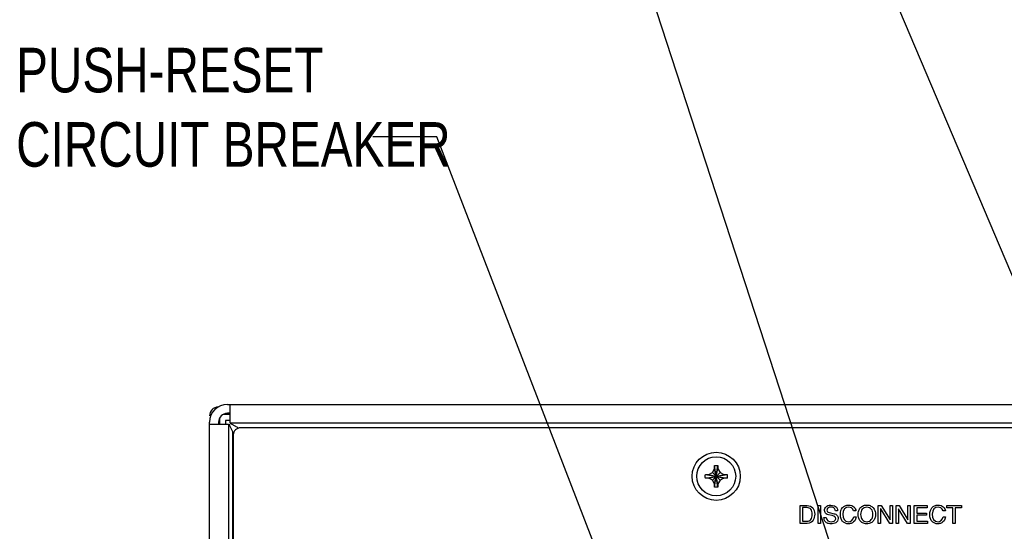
# Model space of a CAD drawing. Header units: inches. Extents: x 0 to 34, y 0 to 22.
# Tile 68 of 76: x 25.9 to 28.7, y 16.8 to 18.3. Entities that reach past the tile are written whole.
import ezdxf

# ---------------------------------------------------------------- set-up
doc = ezdxf.new("R2010")
doc.units = ezdxf.units.IN
doc.header["$LTSCALE"] = 1.87
doc.header["$MEASUREMENT"] = 0
doc.layers.get('0').update_dxf_attribs({"linetype": 'CONTINUOUS'})
doc.layers.add('DATUMCURVES', color=7, linetype='CONTINUOUS')
doc.layers.add('DETAIL', color=7, linetype='CONTINUOUS')
doc.styles.get("Standard").update_dxf_attribs({"font": 'txt', "width": 0.8})

msp = doc.modelspace()

# ---------------------------------------------------------------- linework, layer by layer
at = {"color": 7, "linetype": 'CONTINUOUS'}
for p, q in [((26.48239, 17.17622), (31.72435, 17.17622)), ((26.48987, 17.12322), (26.48987, 17.17622)), ((26.43239, 15.46895), (26.43239, 17.12622)), ((26.45989, 17.13498), (26.45989, 17.12047)), ((26.48987, 17.14763), (26.47228, 17.14748)), ((26.47739, 17.13122), (26.47739, 17.12047)), ((26.48987, 17.13122), (26.47739, 17.13122)), ((31.71687, 17.12322), (26.48987, 17.12322)), ((26.43239, 17.12047), (26.48539, 17.12047)), ((26.48539, 17.12047), (26.48539, 15.48356)), ((26.49789, 17.09862), (26.50004, 17.09647)), ((26.51301, 17.10942), (26.51172, 17.11072)), ((27.83237, 16.97932), (27.84267, 16.98527)), ((27.84267, 16.98527), (27.84862, 16.99557)), ((27.84267, 16.96387), (27.86407, 16.98527)), ((27.84267, 16.98527), (27.86407, 16.96387)), ((27.84862, 16.99557), (27.84862, 17.0047)), ((27.84862, 16.95357), (27.85812, 16.99557)), ((27.85812, 16.95357), (27.84862, 16.99557)), ((27.84863, 16.94414), (27.85811, 17.00499)), ((27.85811, 16.94414), (27.84863, 17.00499)), ((27.85812, 17.0047), (27.85812, 16.99557)), ((27.85812, 16.99557), (27.86407, 16.98527)), ((27.86407, 16.98527), (27.87437, 16.97932)), ((27.82294, 16.97931), (27.88379, 16.96983)), ((27.82294, 16.96983), (27.88379, 16.97931)), ((27.82324, 16.97932), (27.83237, 16.97932)), ((27.83237, 16.96982), (27.82324, 16.96982)), ((27.83237, 16.97932), (27.87437, 16.96982)), ((27.83237, 16.96982), (27.87437, 16.97932)), ((27.84267, 16.96387), (27.83237, 16.96982)), ((27.84862, 16.95357), (27.84267, 16.96387)), ((27.86407, 16.96387), (27.85812, 16.95357)), ((27.87437, 16.96982), (27.86407, 16.96387)), ((27.87437, 16.97932), (27.8835, 16.97932)), ((27.8835, 16.96982), (27.87437, 16.96982)), ((27.84862, 16.94444), (27.84862, 16.95357)), ((27.85812, 16.95357), (27.85812, 16.94444))]:
    msp.add_line(p, q, dxfattribs=at)
at = {"color": 3, "linetype": 'CONTINUOUS'}
for p, q in [((26.48987, 17.15122), (26.48239, 17.15122)), ((26.45739, 17.12622), (26.45739, 17.12047)), ((31.68787, 17.11051), (26.51887, 17.11059)), ((26.49887, 17.09059), (26.49882, 13.77659))]:
    msp.add_line(p, q, dxfattribs=at)
at = {"color": 7, "linetype": 'CONTINUOUS'}
for radius in [0.0675, 0.05475]:
    msp.add_circle((27.85337, 16.97457), radius, dxfattribs=at)
for centre, radius, start in [((26.48239, 17.12622), 0.05, 90), ((26.45739, 17.14432), 0.025, 92.5)]:
    msp.add_arc(centre, radius, start, 180, dxfattribs=at)
at = {"color": 3, "linetype": 'CONTINUOUS'}
for centre, radius, start, end in [((26.48239, 17.12622), 0.025, 90, 180), ((26.51887, 17.09059), 0.02, 89.99914, 179.99914)]:
    msp.add_arc(centre, radius, start, end, dxfattribs=at)
at = {"color": 7, "linetype": 'CONTINUOUS'}
for points in [[(26.48694, 17.12047), (26.48767, 17.11798), (26.48863, 17.11555), (26.48972, 17.11319)], [(26.48972, 17.11319), (26.49087, 17.1107), (26.49217, 17.10828), (26.49354, 17.1059)], [(26.49715, 17.11889), (26.49479, 17.11998), (26.49236, 17.12094), (26.48987, 17.12167)], [(26.49354, 17.1059), (26.49494, 17.10345), (26.49641, 17.10104), (26.49789, 17.09862)], [(26.50443, 17.11507), (26.50206, 17.11644), (26.49964, 17.11774), (26.49715, 17.11889)], [(26.50687, 17.11365), (26.50606, 17.11413), (26.50525, 17.1146), (26.50443, 17.11507)], [(26.51172, 17.11072), (26.5101, 17.11171), (26.50849, 17.11269), (26.50687, 17.11365)]]:
    msp.add_open_spline(points, degree=3, dxfattribs=at)
for points, knots in [([(27.84862, 17.0047), (27.84862, 17.00475), (27.84862, 17.00485), (27.84863, 17.00494), (27.84863, 17.00499)], [0, 0, 0, 0, 0.4998399, 1, 1, 1, 1]), ([(27.84863, 17.00499), (27.84968, 17.00503), (27.85179, 17.00507), (27.85495, 17.00507), (27.85706, 17.00503), (27.85811, 17.00499)], [0, 0, 0, 0, 0.332868, 0.6671321, 1, 1, 1, 1]), ([(27.85811, 17.00499), (27.85811, 17.00494), (27.85811, 17.00485), (27.85812, 17.00475), (27.85812, 17.0047)], [0, 0, 0, 0, 0.5001653, 1, 1, 1, 1]), ([(27.82287, 16.97457), (27.82287, 16.9751), (27.82287, 16.97615), (27.8229, 16.97773), (27.82293, 16.97878), (27.82294, 16.97931)], [0, 0, 0, 0, 0.3349341, 0.6681787, 1, 1, 1, 1]), ([(27.82294, 16.96983), (27.82293, 16.97035), (27.8229, 16.9714), (27.82287, 16.97298), (27.82287, 16.97404), (27.82287, 16.97457)], [0, 0, 0, 0, 0.3317416, 0.6649954, 1, 1, 1, 1]), ([(27.82294, 16.97931), (27.82299, 16.97931), (27.82309, 16.97931), (27.82319, 16.97932), (27.82324, 16.97932)], [0, 0, 0, 0, 0.5001653, 1, 1, 1, 1]), ([(27.82324, 16.96982), (27.82319, 16.96982), (27.82309, 16.96982), (27.82299, 16.96983), (27.82294, 16.96983)], [0, 0, 0, 0, 0.4998399, 1, 1, 1, 1]), ([(27.8835, 16.97932), (27.88355, 16.97932), (27.88365, 16.97931), (27.88374, 16.97931), (27.88379, 16.97931)], [0, 0, 0, 0, 0.4998399, 1, 1, 1, 1]), ([(27.88379, 16.96983), (27.88374, 16.96983), (27.88365, 16.96982), (27.88355, 16.96982), (27.8835, 16.96982)], [0, 0, 0, 0, 0.5001653, 1, 1, 1, 1]), ([(27.88379, 16.97931), (27.88381, 16.97878), (27.88384, 16.97773), (27.88386, 16.97615), (27.88387, 16.9751), (27.88387, 16.97457)], [0, 0, 0, 0, 0.3317416, 0.6649954, 1, 1, 1, 1]), ([(27.88387, 16.97457), (27.88387, 16.97404), (27.88386, 16.97298), (27.88384, 16.9714), (27.88381, 16.97035), (27.88379, 16.96983)], [0, 0, 0, 0, 0.3349341, 0.6681787, 1, 1, 1, 1]), ([(27.84863, 16.94414), (27.84863, 16.94419), (27.84862, 16.94429), (27.84862, 16.94439), (27.84862, 16.94444)], [0, 0, 0, 0, 0.5001653, 1, 1, 1, 1]), ([(27.85811, 16.94414), (27.85706, 16.94411), (27.85495, 16.94407), (27.85179, 16.94407), (27.84968, 16.94411), (27.84863, 16.94414)], [0, 0, 0, 0, 0.332868, 0.6671321, 1, 1, 1, 1]), ([(27.85812, 16.94444), (27.85812, 16.94439), (27.85811, 16.94429), (27.85811, 16.94419), (27.85811, 16.94414)], [0, 0, 0, 0, 0.4998399, 1, 1, 1, 1])]:
    msp.add_open_spline(points, degree=3, knots=knots, dxfattribs=at)
at = {"layer": 'DATUMCURVES', "color": 40, "linetype": 'CONTINUOUS'}
for p, q in [((26.49789, 15.48356), (26.49789, 17.09862)), ((26.49789, 17.09862), (26.50004, 17.09647))]:
    msp.add_line(p, q, dxfattribs=at)
for points in [[(28.08848, 16.89256, 3.55992), (28.08848, 16.89256, 3.55992), (28.10869, 16.89256, 3.55992), (28.10869, 16.89256, 3.55992)], [(28.08848, 16.8427, 3.55992), (28.08848, 16.8427, 3.55992), (28.08848, 16.89256, 3.55992), (28.08848, 16.89256, 3.55992)], [(28.10779, 16.8868, 3.55992), (28.10779, 16.8868, 3.55992), (28.09522, 16.8868, 3.55992), (28.09522, 16.8868, 3.55992)], [(28.09522, 16.8868, 3.55992), (28.09522, 16.8868, 3.55992), (28.09522, 16.84846, 3.55992), (28.09522, 16.84846, 3.55992)], [(28.13932, 16.8427, 3.55992), (28.13932, 16.8427, 3.55992), (28.13932, 16.89256, 3.55992), (28.13932, 16.89256, 3.55992)], [(28.13932, 16.89256, 3.55992), (28.13932, 16.89256, 3.55992), (28.14605, 16.89256, 3.55992), (28.14605, 16.89256, 3.55992)], [(28.14605, 16.89256, 3.55992), (28.14605, 16.89256, 3.55992), (28.14605, 16.8427, 3.55992), (28.14605, 16.8427, 3.55992)], [(28.1639, 16.87936, 3.55992), (28.1639, 16.87513, 3.55992), (28.16689, 16.87374, 3.55992), (28.1698, 16.87305, 3.55992)], [(28.17453, 16.89388, 3.55992), (28.19196, 16.89388, 3.55992), (28.19369, 16.88346, 3.55992), (28.19397, 16.87798, 3.55992)], [(28.19397, 16.87798, 3.55992), (28.19397, 16.87798, 3.55992), (28.18765, 16.87798, 3.55992), (28.18765, 16.87798, 3.55992)], [(28.22494, 16.8879, 3.55992), (28.21592, 16.8879, 3.55992), (28.20862, 16.88124, 3.55992), (28.20862, 16.86811, 3.55992)], [(28.2389, 16.87756, 3.55992), (28.23702, 16.88631, 3.55992), (28.22973, 16.8879, 3.55992), (28.22494, 16.8879, 3.55992)], [(28.24543, 16.87756, 3.55992), (28.24543, 16.87756, 3.55992), (28.2389, 16.87756, 3.55992), (28.2389, 16.87756, 3.55992)], [(28.30806, 16.8427, 3.55992), (28.30806, 16.8427, 3.55992), (28.30806, 16.89256, 3.55992), (28.30806, 16.89256, 3.55992)], [(28.30806, 16.89256, 3.55992), (28.30806, 16.89256, 3.55992), (28.31605, 16.89256, 3.55992), (28.31605, 16.89256, 3.55992)], [(28.31473, 16.88297, 3.55992), (28.31473, 16.88297, 3.55992), (28.31459, 16.88297, 3.55992), (28.31459, 16.88297, 3.55992)], [(28.31459, 16.88297, 3.55992), (28.31459, 16.88297, 3.55992), (28.31459, 16.8427, 3.55992), (28.31459, 16.8427, 3.55992)], [(28.34008, 16.8427, 3.55992), (28.34008, 16.8427, 3.55992), (28.31473, 16.88297, 3.55992), (28.31473, 16.88297, 3.55992)], [(28.31605, 16.89256, 3.55992), (28.31605, 16.89256, 3.55992), (28.34098, 16.85228, 3.55992), (28.34098, 16.85228, 3.55992)], [(28.34112, 16.89256, 3.55992), (28.34112, 16.89256, 3.55992), (28.34765, 16.89256, 3.55992), (28.34765, 16.89256, 3.55992)], [(28.34112, 16.85228, 3.55992), (28.34112, 16.85228, 3.55992), (28.34112, 16.89256, 3.55992), (28.34112, 16.89256, 3.55992)], [(28.34765, 16.89256, 3.55992), (28.34765, 16.89256, 3.55992), (28.34765, 16.8427, 3.55992), (28.34765, 16.8427, 3.55992)], [(28.3582, 16.8427, 3.55992), (28.3582, 16.8427, 3.55992), (28.3582, 16.89256, 3.55992), (28.3582, 16.89256, 3.55992)], [(28.3582, 16.89256, 3.55992), (28.3582, 16.89256, 3.55992), (28.36619, 16.89256, 3.55992), (28.36619, 16.89256, 3.55992)], [(28.36487, 16.88297, 3.55992), (28.36487, 16.88297, 3.55992), (28.36473, 16.88297, 3.55992), (28.36473, 16.88297, 3.55992)], [(28.36473, 16.88297, 3.55992), (28.36473, 16.88297, 3.55992), (28.36473, 16.8427, 3.55992), (28.36473, 16.8427, 3.55992)], [(28.39022, 16.84269, 3.55992), (28.39022, 16.84269, 3.55992), (28.36487, 16.88297, 3.55992), (28.36487, 16.88297, 3.55992)], [(28.36619, 16.89256, 3.55992), (28.36619, 16.89256, 3.55992), (28.39112, 16.85228, 3.55992), (28.39112, 16.85228, 3.55992)], [(28.39126, 16.89256, 3.55992), (28.39126, 16.89256, 3.55992), (28.39779, 16.89256, 3.55992), (28.39779, 16.89256, 3.55992)], [(28.39126, 16.85228, 3.55992), (28.39126, 16.85228, 3.55992), (28.39126, 16.89256, 3.55992), (28.39126, 16.89256, 3.55992)], [(28.39779, 16.89256, 3.55992), (28.39779, 16.89256, 3.55992), (28.39779, 16.84269, 3.55992), (28.39779, 16.84269, 3.55992)], [(28.40904, 16.84269, 3.55992), (28.40904, 16.84269, 3.55992), (28.40904, 16.89256, 3.55992), (28.40904, 16.89256, 3.55992)], [(28.40904, 16.89256, 3.55992), (28.40904, 16.89256, 3.55992), (28.44536, 16.89256, 3.55992), (28.44536, 16.89256, 3.55992)], [(28.44536, 16.88658, 3.55992), (28.44536, 16.88658, 3.55992), (28.41577, 16.88658, 3.55992), (28.41577, 16.88658, 3.55992)], [(28.41577, 16.88658, 3.55992), (28.41577, 16.88658, 3.55992), (28.41577, 16.87131, 3.55992), (28.41577, 16.87131, 3.55992)], [(28.44536, 16.89256, 3.55992), (28.44536, 16.89256, 3.55992), (28.44536, 16.88658, 3.55992), (28.44536, 16.88658, 3.55992)], [(28.4757, 16.8879, 3.55992), (28.46667, 16.8879, 3.55992), (28.45938, 16.88123, 3.55992), (28.45938, 16.86811, 3.55992)], [(28.48966, 16.87755, 3.55992), (28.48779, 16.8863, 3.55992), (28.48049, 16.8879, 3.55992), (28.4757, 16.8879, 3.55992)], [(28.49619, 16.87755, 3.55992), (28.49619, 16.87755, 3.55992), (28.48966, 16.87755, 3.55992), (28.48966, 16.87755, 3.55992)], [(28.50049, 16.89256, 3.55992), (28.50049, 16.89256, 3.55992), (28.54098, 16.89256, 3.55992), (28.54098, 16.89256, 3.55992)], [(28.50049, 16.88658, 3.55992), (28.50049, 16.88658, 3.55992), (28.50049, 16.89256, 3.55992), (28.50049, 16.89256, 3.55992)], [(28.51737, 16.88658, 3.55992), (28.51737, 16.88658, 3.55992), (28.50049, 16.88658, 3.55992), (28.50049, 16.88658, 3.55992)], [(28.51737, 16.84269, 3.55992), (28.51737, 16.84269, 3.55992), (28.51737, 16.88658, 3.55992), (28.51737, 16.88658, 3.55992)], [(28.54098, 16.88658, 3.55992), (28.54098, 16.88658, 3.55992), (28.5241, 16.88658, 3.55992), (28.5241, 16.88658, 3.55992)], [(28.5241, 16.88658, 3.55992), (28.5241, 16.88658, 3.55992), (28.5241, 16.84269, 3.55992), (28.5241, 16.84269, 3.55992)], [(28.54098, 16.89256, 3.55992), (28.54098, 16.89256, 3.55992), (28.54098, 16.88658, 3.55992), (28.54098, 16.88658, 3.55992)], [(28.09522, 16.84846, 3.55992), (28.09522, 16.84846, 3.55992), (28.10828, 16.84846, 3.55992), (28.10828, 16.84846, 3.55992)], [(28.15571, 16.85881, 3.55992), (28.15571, 16.85881, 3.55992), (28.16202, 16.85881, 3.55992), (28.16202, 16.85881, 3.55992)], [(28.16202, 16.85881, 3.55992), (28.16202, 16.84978, 3.55992), (28.16939, 16.84714, 3.55992), (28.17577, 16.84714, 3.55992)], [(28.17821, 16.86437, 3.55992), (28.17821, 16.86437, 3.55992), (28.168, 16.86673, 3.55992), (28.168, 16.86673, 3.55992)], [(28.1698, 16.87305, 3.55992), (28.1698, 16.87305, 3.55992), (28.18404, 16.86978, 3.55992), (28.18404, 16.86978, 3.55992)], [(28.17577, 16.84714, 3.55992), (28.18064, 16.84714, 3.55992), (28.18883, 16.84839, 3.55992), (28.18883, 16.85555, 3.55992)], [(28.18883, 16.85555, 3.55992), (28.18883, 16.86075, 3.55992), (28.1864, 16.86242, 3.55992), (28.17821, 16.86437, 3.55992)], [(28.20862, 16.86811, 3.55992), (28.20862, 16.85638, 3.55992), (28.21279, 16.84735, 3.55992), (28.22515, 16.84735, 3.55992)], [(28.22515, 16.84735, 3.55992), (28.22952, 16.84735, 3.55992), (28.23709, 16.84943, 3.55992), (28.23939, 16.86103, 3.55992)], [(28.23939, 16.86103, 3.55992), (28.23939, 16.86103, 3.55992), (28.24591, 16.86103, 3.55992), (28.24591, 16.86103, 3.55992)], [(28.34098, 16.85228, 3.55992), (28.34098, 16.85228, 3.55992), (28.34112, 16.85228, 3.55992), (28.34112, 16.85228, 3.55992)], [(28.39112, 16.85228, 3.55992), (28.39112, 16.85228, 3.55992), (28.39126, 16.85228, 3.55992), (28.39126, 16.85228, 3.55992)], [(28.41577, 16.87131, 3.55992), (28.41577, 16.87131, 3.55992), (28.44306, 16.87131, 3.55992), (28.44306, 16.87131, 3.55992)], [(28.44306, 16.86533, 3.55992), (28.44306, 16.86533, 3.55992), (28.41577, 16.86533, 3.55992), (28.41577, 16.86533, 3.55992)], [(28.41577, 16.86533, 3.55992), (28.41577, 16.86533, 3.55992), (28.41577, 16.84867, 3.55992), (28.41577, 16.84867, 3.55992)], [(28.41577, 16.84867, 3.55992), (28.41577, 16.84867, 3.55992), (28.44584, 16.84866, 3.55992), (28.44584, 16.84866, 3.55992)], [(28.44306, 16.87131, 3.55992), (28.44306, 16.87131, 3.55992), (28.44306, 16.86533, 3.55992), (28.44306, 16.86533, 3.55992)], [(28.44584, 16.84866, 3.55992), (28.44584, 16.84866, 3.55992), (28.44584, 16.84269, 3.55992), (28.44584, 16.84269, 3.55992)], [(28.45938, 16.86811, 3.55992), (28.45938, 16.85638, 3.55992), (28.46355, 16.84735, 3.55992), (28.47591, 16.84735, 3.55992)], [(28.47591, 16.84735, 3.55992), (28.48028, 16.84735, 3.55992), (28.48785, 16.84943, 3.55992), (28.49015, 16.86103, 3.55992)], [(28.49015, 16.86103, 3.55992), (28.49015, 16.86103, 3.55992), (28.49667, 16.86103, 3.55992), (28.49667, 16.86103, 3.55992)], [(28.10841, 16.8427, 3.55992), (28.10841, 16.8427, 3.55992), (28.08848, 16.8427, 3.55992), (28.08848, 16.8427, 3.55992)], [(28.14605, 16.8427, 3.55992), (28.14605, 16.8427, 3.55992), (28.13932, 16.8427, 3.55992), (28.13932, 16.8427, 3.55992)], [(28.31459, 16.8427, 3.55992), (28.31459, 16.8427, 3.55992), (28.30806, 16.8427, 3.55992), (28.30806, 16.8427, 3.55992)], [(28.34765, 16.8427, 3.55992), (28.34765, 16.8427, 3.55992), (28.34008, 16.8427, 3.55992), (28.34008, 16.8427, 3.55992)], [(28.36473, 16.8427, 3.55992), (28.36473, 16.8427, 3.55992), (28.3582, 16.8427, 3.55992), (28.3582, 16.8427, 3.55992)], [(28.39779, 16.84269, 3.55992), (28.39779, 16.84269, 3.55992), (28.39022, 16.84269, 3.55992), (28.39022, 16.84269, 3.55992)], [(28.44584, 16.84269, 3.55992), (28.44584, 16.84269, 3.55992), (28.40904, 16.84269, 3.55992), (28.40904, 16.84269, 3.55992)], [(28.5241, 16.84269, 3.55992), (28.5241, 16.84269, 3.55992), (28.51737, 16.84269, 3.55992), (28.51737, 16.84269, 3.55992)]]:
    msp.add_open_spline(points, degree=3, dxfattribs=at)
for points, knots in [([(28.10828, 16.84846, 3.55992), (28.11265, 16.84846, 3.55992), (28.11807, 16.8511, 3.55992), (28.12201, 16.85909, 3.55992), (28.12308, 16.86792, 3.55992), (28.122, 16.87665, 3.55992), (28.11797, 16.88437, 3.55992), (28.11237, 16.8868, 3.55992), (28.10779, 16.8868, 3.55992)], [0, 0, 0, 0, 0.2500069, 0.3750104, 0.5000138, 0.6250104, 0.7500069, 1, 1, 1, 1]), ([(28.10869, 16.89256, 3.55992), (28.12168, 16.89256, 3.55992), (28.1359, 16.87537, 3.55992), (28.1248, 16.8427, 3.55992), (28.10841, 16.8427, 3.55992)], [0, 0, 0, 0, 0.5625068, 1, 1, 1, 1]), ([(28.168, 16.86673, 3.55992), (28.16637, 16.86711, 3.55992), (28.16239, 16.86828, 3.55992), (28.15828, 16.8727, 3.55992), (28.15699, 16.87806, 3.55992), (28.15801, 16.88432, 3.55992), (28.16205, 16.89099, 3.55992), (28.16848, 16.89388, 3.55992), (28.17453, 16.89388, 3.55992)], [0, 0, 0, 0, 0.263702, 0.3955529, 0.5274039, 0.6455529, 0.763702, 1, 1, 1, 1]), ([(28.18765, 16.87798, 3.55992), (28.18748, 16.88183, 3.55992), (28.18499, 16.88563, 3.55992), (28.17955, 16.88781, 3.55992), (28.17477, 16.88833, 3.55992), (28.16757, 16.88752, 3.55992), (28.1639, 16.88315, 3.55992), (28.1639, 16.87936, 3.55992)], [0, 0, 0, 0, 0.2852314, 0.427847, 0.5704627, 0.7852314, 1, 1, 1, 1]), ([(28.20168, 16.86791, 3.55992), (28.20168, 16.87558, 3.55992), (28.20502, 16.88532, 3.55992), (28.21467, 16.89255, 3.55992), (28.22459, 16.89445, 3.55992), (28.2339, 16.89288, 3.55992), (28.24202, 16.88785, 3.55992), (28.24494, 16.88173, 3.55992), (28.24543, 16.87756, 3.55992)], [0, 0, 0, 0, 0.2652157, 0.3978236, 0.5304315, 0.6478236, 0.7652157, 1, 1, 1, 1]), ([(28.27577, 16.84138, 3.55992), (28.27356, 16.84138, 3.55992), (28.26914, 16.84186, 3.55992), (28.26223, 16.84443, 3.55992), (28.25605, 16.85011, 3.55992), (28.25218, 16.85904, 3.55992), (28.25111, 16.86763, 3.55992), (28.25218, 16.87621, 3.55992), (28.25605, 16.88515, 3.55992), (28.26223, 16.8908, 3.55992), (28.26914, 16.89339, 3.55992), (28.27356, 16.89388, 3.55992), (28.27577, 16.89388, 3.55992)], [0, 0, 0, 0, 0.0624899, 0.1249798, 0.2499597, 0.3749395, 0.4999194, 0.6249395, 0.7499597, 0.8749798, 0.9374899, 1, 1, 1, 1]), ([(28.27577, 16.8879, 3.55992), (28.27322, 16.8879, 3.55992), (28.26811, 16.88682, 3.55992), (28.26271, 16.88252, 3.55992), (28.25922, 16.87608, 3.55992), (28.25801, 16.86763, 3.55992), (28.25922, 16.85917, 3.55992), (28.26271, 16.85273, 3.55992), (28.26811, 16.84841, 3.55992), (28.27348, 16.8473, 3.55992), (28.27628, 16.84735, 3.55992), (28.27654, 16.84736, 3.55992)], [0, 0, 0, 0, 0.1234606, 0.2469212, 0.3703818, 0.4938423, 0.6172956, 0.7407489, 0.8642022, 0.9876555, 1, 1, 1, 1]), ([(28.27577, 16.89388, 3.55992), (28.27798, 16.89388, 3.55992), (28.2824, 16.89339, 3.55992), (28.28932, 16.8908, 3.55992), (28.2955, 16.88515, 3.55992), (28.29936, 16.87621, 3.55992), (28.30044, 16.86763, 3.55992), (28.29936, 16.85904, 3.55992), (28.2955, 16.85011, 3.55992), (28.28932, 16.84443, 3.55992), (28.2824, 16.84186, 3.55992), (28.27798, 16.84138, 3.55992), (28.27577, 16.84138, 3.55992)], [0, 0, 0, 0, 0.0625101, 0.1250202, 0.2500403, 0.3750605, 0.5000806, 0.6250605, 0.7500403, 0.8750202, 0.9375101, 1, 1, 1, 1]), ([(28.27654, 16.84736, 3.55992), (28.27883, 16.84746, 3.55992), (28.28361, 16.84856, 3.55992), (28.28884, 16.85273, 3.55992), (28.29232, 16.85917, 3.55992), (28.29354, 16.86763, 3.55992), (28.29232, 16.87608, 3.55992), (28.28884, 16.88252, 3.55992), (28.28343, 16.88682, 3.55992), (28.27833, 16.8879, 3.55992), (28.27577, 16.8879, 3.55992)], [0, 0, 0, 0, 0.1139206, 0.2404991, 0.3670776, 0.4936561, 0.6202421, 0.746828, 0.873414, 1, 1, 1, 1]), ([(28.45244, 16.8679, 3.55992), (28.45244, 16.87557, 3.55992), (28.45578, 16.88531, 3.55992), (28.46543, 16.89255, 3.55992), (28.47535, 16.89445, 3.55992), (28.48466, 16.89287, 3.55992), (28.49278, 16.88784, 3.55992), (28.4957, 16.88172, 3.55992), (28.49619, 16.87755, 3.55992)], [0, 0, 0, 0, 0.2652098, 0.3978147, 0.5304196, 0.6478147, 0.7652098, 1, 1, 1, 1]), ([(28.16839, 16.84215, 3.55992), (28.16737, 16.84241, 3.55992), (28.16377, 16.84359, 3.55992), (28.15926, 16.84723, 3.55992), (28.15614, 16.852, 3.55992), (28.15571, 16.85648, 3.55992), (28.15571, 16.85881, 3.55992)], [0, 0, 0, 0, 0.0648733, 0.259493, 0.6297465, 1, 1, 1, 1]), ([(28.18404, 16.86978, 3.55992), (28.18727, 16.86902, 3.55992), (28.19151, 16.86694, 3.55992), (28.19475, 16.86196, 3.55992), (28.19582, 16.85549, 3.55992), (28.19398, 16.84855, 3.55992), (28.18747, 16.84265, 3.55992), (28.17633, 16.84087, 3.55992), (28.17041, 16.84165, 3.55992), (28.16839, 16.84215, 3.55992)], [0, 0, 0, 0, 0.1650831, 0.2476247, 0.3301662, 0.4532582, 0.5763501, 0.8225341, 1, 1, 1, 1]), ([(28.24591, 16.86103, 3.55992), (28.24452, 16.85162, 3.55992), (28.23774, 16.84425, 3.55992), (28.22955, 16.84183, 3.55992), (28.22584, 16.8414, 3.55992), (28.22287, 16.84134, 3.55992), (28.21998, 16.84161, 3.55992), (28.21436, 16.84306, 3.55992), (28.20831, 16.84686, 3.55992), (28.20306, 16.85501, 3.55992), (28.20168, 16.86311, 3.55992), (28.20168, 16.86791, 3.55992)], [0, 0, 0, 0, 0.1244527, 0.1866791, 0.2177923, 0.2489055, 0.3427923, 0.4366791, 0.6244527, 0.8122264, 1, 1, 1, 1]), ([(28.49667, 16.86103, 3.55992), (28.49528, 16.85162, 3.55992), (28.4885, 16.84425, 3.55992), (28.48031, 16.84182, 3.55992), (28.4766, 16.8414, 3.55992), (28.47363, 16.84134, 3.55992), (28.47073, 16.8416, 3.55992), (28.46512, 16.84305, 3.55992), (28.45907, 16.84685, 3.55992), (28.45382, 16.855, 3.55992), (28.45244, 16.86311, 3.55992), (28.45244, 16.8679, 3.55992)], [0, 0, 0, 0, 0.124447, 0.1866705, 0.2177823, 0.248894, 0.3427823, 0.4366705, 0.624447, 0.8122235, 1, 1, 1, 1])]:
    msp.add_open_spline(points, degree=3, knots=knots, dxfattribs=at)
at = {"layer": 'DETAIL', "color": 2, "linetype": 'CONTINUOUS'}
for p, q in [((28.92513, 16.96739), (27.88921, 19.41011)), ((28.26032, 16.51994), (27.5564, 18.67622)), ((27.06986, 17.92622), (26.88986, 17.92622)), ((27.62886, 16.47857), (27.06986, 17.92622))]:
    msp.add_line(p, q, dxfattribs=at)

# ---------------------------------------------------------------- texts
at = {"layer": 'DETAIL', "color": 2, "linetype": 'CONTINUOUS', "insert": (25.88986, 18.17622), "char_height": 0.125, "width": 1.5, "attachment_point": 1}
msp.add_mtext('PUSH-RESET\\PCIRCUIT BREAKER', dxfattribs=at)

doc.saveas('drawing.dxf')
